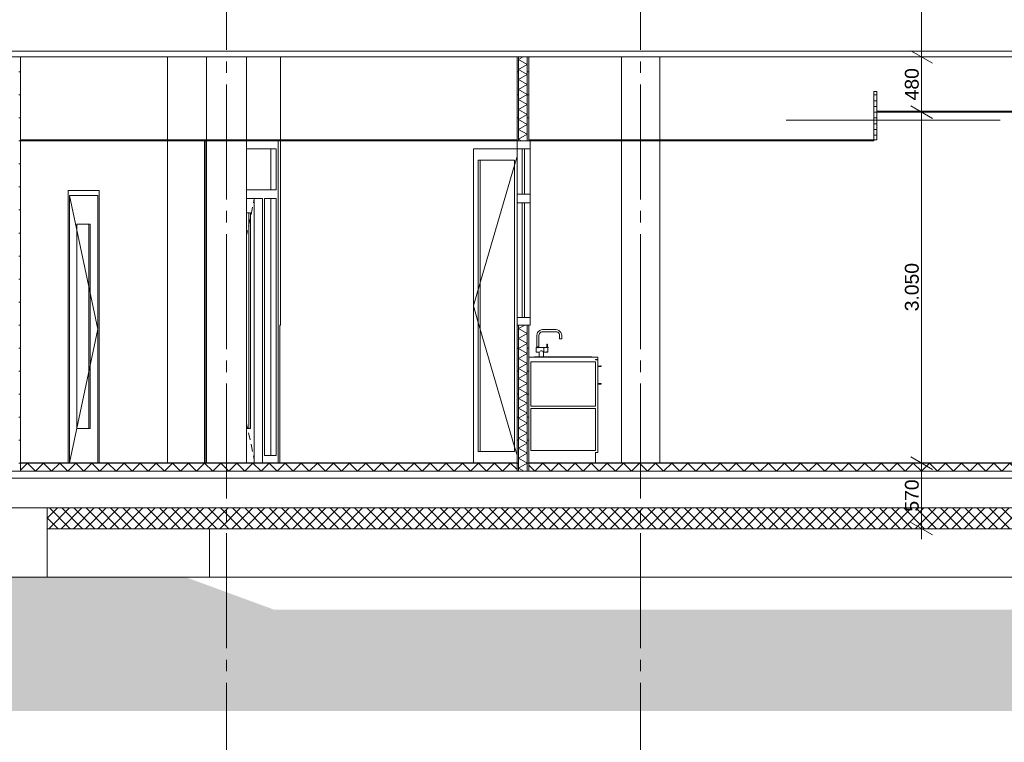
# Model space of a CAD drawing. Header units: millimetres. Extents: x 10 to 831, y -9 to 584.
# Tile 19 of 40: x 470 to 555, y 126 to 189. Entities that reach past the tile are written whole.
import ezdxf
from ezdxf.xclip import XClip

# ---------------------------------------------------------------- set-up
doc = ezdxf.new("R2010")
doc.units = ezdxf.units.MM
doc.header["$MEASUREMENT"] = 0
doc.header["$XCLIPFRAME"] = 0
doc.linetypes.add('B0204', pattern=[13, 10, -1, 1, -1])
for name, color, linetype in [('16 Fundering', 7, 'Continuous'), ('16 Fundering Laagscheidingslijnen', 7, 'Continuous'), ('21 Buitenwanden', 7, 'Continuous'), ('21 Buitenwanden 2D arcering', 7, 'Continuous'), ('22 NC Binnenwanden', 7, 'Continuous'), ('22 NC Binnenwanden Doorsnede-arcering', 7, 'Continuous'), ('22 NC Binnenwanden Laagscheidingslijnen', 7, 'Continuous'), ('23 Vloeren', 7, 'Continuous'), ('23 Vloeren Doorsnede-arcering', 7, 'Continuous'), ('23 Vloeren Laagscheidingslijnen', 7, 'Continuous'), ('28 Draagconstructies', 7, 'Continuous'), ('43 Vloerafwerking', 7, 'Continuous'), ('43 Vloerafwerking Laagscheidingslijnen', 7, 'Continuous'), ('45 Plafondafwerking', 7, 'Continuous'), ('45 Plafondafwerking Doorsnede-arcering', 7, 'Continuous'), ('45 Plafondafwerking Laagscheidingslijnen', 7, 'Continuous'), ('73 Keuken', 7, 'Continuous'), ('74 Sanitair', 7, 'Continuous'), ('74 Sanitair Laagscheidingslijnen', 7, 'Continuous'), ('A Stramien', 7, 'Continuous'), ('Maatvoering 1_ 50_100', 7, 'Continuous')]:
    doc.layers.add(name, color=color, linetype=linetype)
doc.styles.add('GENERATED_STYLE_1', font='txt')
pattern_1 = [(1e-14, (595.6161, 150.2724), (0, 2), [])]

# ---------------------------------------------------------------- blocks, each defined once
blk = doc.blocks.new('*X46')
at = {"layer": '23 Vloeren Doorsnede-arcering', "color": 7, "linetype": 'Continuous', "lineweight": 0}
for p, q in [((469.705, 149.661), (470.316, 150.272)), ((470.316, 150.272), (471.016, 149.572)), ((471.016, 149.572), (471.716, 150.272)), ((471.716, 150.272), (472.416, 149.572)), ((472.416, 149.572), (473.116, 150.272)), ((473.116, 150.272), (473.816, 149.572)), ((473.816, 149.572), (474.516, 150.272)), ((474.516, 150.272), (475.216, 149.572)), ((475.216, 149.572), (475.916, 150.272)), ((475.916, 150.272), (476.616, 149.572)), ((476.616, 149.572), (477.316, 150.272)), ((477.316, 150.272), (478.016, 149.572)), ((478.016, 149.572), (478.716, 150.272)), ((478.716, 150.272), (479.416, 149.572)), ((479.416, 149.572), (480.116, 150.272)), ((480.116, 150.272), (480.816, 149.572)), ((480.816, 149.572), (481.516, 150.272)), ((481.516, 150.272), (482.216, 149.572)), ((482.216, 149.572), (482.916, 150.272)), ((482.916, 150.272), (483.616, 149.572)), ((483.616, 149.572), (484.316, 150.272)), ((484.316, 150.272), (485.016, 149.572)), ((485.016, 149.572), (485.716, 150.272)), ((485.716, 150.272), (486.416, 149.572)), ((486.416, 149.572), (487.116, 150.272)), ((487.116, 150.272), (487.816, 149.572)), ((487.816, 149.572), (488.516, 150.272)), ((488.516, 150.272), (489.216, 149.572)), ((489.216, 149.572), (489.916, 150.272)), ((489.916, 150.272), (490.616, 149.572)), ((490.616, 149.572), (491.316, 150.272)), ((491.316, 150.272), (492.016, 149.572)), ((492.016, 149.572), (492.716, 150.272)), ((492.716, 150.272), (493.416, 149.572)), ((493.416, 149.572), (494.116, 150.272)), ((494.116, 150.272), (494.816, 149.572)), ((494.816, 149.572), (495.516, 150.272)), ((495.516, 150.272), (496.216, 149.572)), ((496.216, 149.572), (496.916, 150.272)), ((496.916, 150.272), (497.616, 149.572)), ((497.616, 149.572), (498.316, 150.272)), ((498.316, 150.272), (499.016, 149.572)), ((499.016, 149.572), (499.716, 150.272)), ((499.716, 150.272), (500.416, 149.572)), ((500.416, 149.572), (501.116, 150.272)), ((501.116, 150.272), (501.816, 149.572)), ((501.816, 149.572), (502.516, 150.272)), ((502.516, 150.272), (503.216, 149.572)), ((503.216, 149.572), (503.916, 150.272)), ((503.916, 150.272), (504.616, 149.572)), ((504.616, 149.572), (505.316, 150.272)), ((505.316, 150.272), (506.016, 149.572)), ((506.016, 149.572), (506.716, 150.272)), ((506.716, 150.272), (507.416, 149.572)), ((507.416, 149.572), (508.116, 150.272)), ((508.116, 150.272), (508.816, 149.572)), ((508.816, 149.572), (509.516, 150.272)), ((509.516, 150.272), (510.216, 149.572)), ((510.216, 149.572), (510.916, 150.272)), ((510.916, 150.272), (511.616, 149.572)), ((511.616, 149.572), (512.316, 150.272)), ((512.316, 150.272), (512.883, 149.706))]:
    blk.add_line(p, q, dxfattribs=at)
blk = doc.blocks.new('*X47')
at = {"layer": '23 Vloeren Doorsnede-arcering', "color": 7, "linetype": 'Continuous', "lineweight": 0}
for p, q in [((513.883, 150.106), (514.416, 149.572)), ((514.416, 149.572), (515.116, 150.272)), ((515.116, 150.272), (515.816, 149.572)), ((515.816, 149.572), (516.516, 150.272)), ((516.516, 150.272), (517.216, 149.572)), ((517.216, 149.572), (517.916, 150.272)), ((517.916, 150.272), (518.616, 149.572)), ((518.616, 149.572), (519.316, 150.272)), ((519.316, 150.272), (520.016, 149.572)), ((520.016, 149.572), (520.716, 150.272)), ((520.716, 150.272), (521.416, 149.572)), ((521.416, 149.572), (522.116, 150.272)), ((522.116, 150.272), (522.816, 149.572)), ((522.816, 149.572), (523.516, 150.272)), ((523.516, 150.272), (524.216, 149.572)), ((524.216, 149.572), (524.916, 150.272)), ((524.916, 150.272), (525.616, 149.572)), ((525.616, 149.572), (526.316, 150.272)), ((526.316, 150.272), (527.016, 149.572)), ((527.016, 149.572), (527.716, 150.272)), ((527.716, 150.272), (528.416, 149.572)), ((528.416, 149.572), (529.116, 150.272)), ((529.116, 150.272), (529.816, 149.572)), ((529.816, 149.572), (530.516, 150.272)), ((530.516, 150.272), (531.216, 149.572)), ((531.216, 149.572), (531.916, 150.272)), ((531.916, 150.272), (532.616, 149.572)), ((532.616, 149.572), (533.316, 150.272)), ((533.316, 150.272), (534.016, 149.572)), ((534.016, 149.572), (534.716, 150.272)), ((534.716, 150.272), (535.416, 149.572)), ((535.416, 149.572), (536.116, 150.272)), ((536.116, 150.272), (536.816, 149.572)), ((536.816, 149.572), (537.516, 150.272)), ((537.516, 150.272), (538.216, 149.572)), ((538.216, 149.572), (538.916, 150.272)), ((538.916, 150.272), (539.616, 149.572)), ((539.616, 149.572), (540.316, 150.272)), ((540.316, 150.272), (541.016, 149.572)), ((541.016, 149.572), (541.716, 150.272)), ((541.716, 150.272), (542.416, 149.572)), ((542.416, 149.572), (543.116, 150.272)), ((543.116, 150.272), (543.816, 149.572)), ((543.816, 149.572), (544.516, 150.272)), ((544.516, 150.272), (545.216, 149.572)), ((545.216, 149.572), (545.916, 150.272)), ((545.916, 150.272), (546.616, 149.572)), ((546.616, 149.572), (547.316, 150.272)), ((547.316, 150.272), (548.016, 149.572)), ((548.016, 149.572), (548.716, 150.272)), ((548.716, 150.272), (549.416, 149.572)), ((549.416, 149.572), (550.116, 150.272)), ((550.116, 150.272), (550.816, 149.572)), ((550.816, 149.572), (551.516, 150.272)), ((551.516, 150.272), (552.216, 149.572)), ((552.216, 149.572), (552.916, 150.272)), ((552.916, 150.272), (553.616, 149.572)), ((553.616, 149.572), (554.316, 150.272)), ((554.316, 150.272), (555.016, 149.572)), ((555.016, 149.572), (555.716, 150.272)), ((555.716, 150.272), (556.416, 149.572)), ((556.416, 149.572), (557.116, 150.272)), ((557.116, 150.272), (557.816, 149.572)), ((557.816, 149.572), (558.516, 150.272)), ((558.516, 150.272), (559.216, 149.572)), ((559.216, 149.572), (559.916, 150.272)), ((559.916, 150.272), (560.616, 149.572)), ((560.616, 149.572), (561.316, 150.272)), ((561.316, 150.272), (562.016, 149.572)), ((562.016, 149.572), (562.716, 150.272)), ((562.716, 150.272), (563.416, 149.572)), ((563.416, 149.572), (564.116, 150.272)), ((564.116, 150.272), (564.816, 149.572)), ((564.816, 149.572), (565.516, 150.272)), ((565.516, 150.272), (566.216, 149.572)), ((566.216, 149.572), (566.916, 150.272)), ((566.916, 150.272), (567.616, 149.572)), ((567.616, 149.572), (568.316, 150.272)), ((568.316, 150.272), (569.016, 149.572)), ((569.016, 149.572), (569.716, 150.272)), ((569.716, 150.272), (570.416, 149.572)), ((570.416, 149.572), (571.116, 150.272)), ((571.116, 150.272), (571.816, 149.572)), ((571.816, 149.572), (572.516, 150.272)), ((572.516, 150.272), (573.216, 149.572)), ((573.216, 149.572), (573.916, 150.272)), ((573.916, 150.272), (574.616, 149.572)), ((574.616, 149.572), (575.316, 150.272)), ((575.316, 150.272), (576.016, 149.572)), ((576.016, 149.572), (576.716, 150.272)), ((576.716, 150.272), (577.416, 149.572)), ((577.416, 149.572), (578.116, 150.272)), ((578.116, 150.272), (578.816, 149.572)), ((578.816, 149.572), (579.516, 150.272)), ((579.516, 150.272), (580.216, 149.572)), ((580.216, 149.572), (580.916, 150.272)), ((580.916, 150.272), (581.616, 149.572)), ((581.616, 149.572), (582.316, 150.272)), ((582.316, 150.272), (583.016, 149.572)), ((583.016, 149.572), (583.716, 150.272)), ((583.716, 150.272), (584.416, 149.572)), ((584.416, 149.572), (585.116, 150.272)), ((585.116, 150.272), (585.816, 149.572)), ((585.816, 149.572), (586.516, 150.272)), ((586.516, 150.272), (587.216, 149.572)), ((587.216, 149.572), (587.916, 150.272)), ((587.916, 150.272), (588.616, 149.572)), ((588.616, 149.572), (589.316, 150.272)), ((589.316, 150.272), (589.616, 149.972))]:
    blk.add_line(p, q, dxfattribs=at)
blk = doc.blocks.new('*X73')
at = {"layer": '22 NC Binnenwanden Doorsnede-arcering', "color": 7, "linetype": 'Continuous', "lineweight": 0}
for p, q in [((513.542, 162.272), (513.008, 161.964)), ((513.758, 161.531), (513.008, 161.964)), ((513.758, 161.531), (513.008, 161.098)), ((513.758, 160.665), (513.008, 161.098)), ((513.758, 160.665), (513.008, 160.232)), ((513.758, 159.799), (513.008, 160.232)), ((513.758, 159.799), (513.008, 159.366)), ((513.758, 158.933), (513.008, 159.366)), ((513.758, 158.933), (513.008, 158.5)), ((513.758, 158.067), (513.008, 158.5)), ((513.758, 158.067), (513.008, 157.634)), ((513.758, 157.201), (513.008, 157.634)), ((513.758, 157.201), (513.008, 156.768)), ((513.758, 156.335), (513.008, 156.768)), ((513.758, 156.335), (513.008, 155.902)), ((513.758, 155.469), (513.008, 155.902)), ((513.758, 155.469), (513.008, 155.036)), ((513.758, 154.603), (513.008, 155.036)), ((513.758, 154.603), (513.008, 154.169)), ((513.758, 153.736), (513.008, 154.169)), ((513.758, 153.736), (513.008, 153.303)), ((513.758, 152.87), (513.008, 153.303)), ((513.758, 152.87), (513.008, 152.437)), ((513.758, 152.004), (513.008, 152.437)), ((513.758, 152.004), (513.008, 151.571)), ((513.758, 151.138), (513.008, 151.571)), ((513.758, 151.138), (513.008, 150.705)), ((513.758, 150.272), (513.008, 150.705)), ((513.758, 150.272), (513.008, 149.839)), ((513.47, 149.572), (513.008, 149.839))]:
    blk.add_line(p, q, dxfattribs=at)
blk = doc.blocks.new('*X74')
at = {"layer": '22 NC Binnenwanden Doorsnede-arcering', "color": 7, "linetype": 'Continuous', "lineweight": 0}
for p, q in [((513.399, 185.572), (513.008, 185.346)), ((513.758, 184.913), (513.008, 185.346)), ((513.758, 184.913), (513.008, 184.48)), ((513.758, 184.047), (513.008, 184.48)), ((513.758, 184.047), (513.008, 183.614)), ((513.758, 183.181), (513.008, 183.614)), ((513.758, 183.181), (513.008, 182.748)), ((513.758, 182.315), (513.008, 182.748)), ((513.758, 182.315), (513.008, 181.882)), ((513.758, 181.449), (513.008, 181.882)), ((513.758, 181.449), (513.008, 181.016)), ((513.758, 180.583), (513.008, 181.016)), ((513.758, 180.583), (513.008, 180.15)), ((513.758, 179.717), (513.008, 180.15)), ((513.758, 179.717), (513.008, 179.284)), ((513.758, 178.851), (513.008, 179.284)), ((513.758, 178.851), (513.008, 178.418)), ((513.26, 178.272), (513.008, 178.418))]:
    blk.add_line(p, q, dxfattribs=at)
blk = doc.blocks.new('Drawing_3_1', base_point=(595.616, 150.272))
at = {"layer": '21 Buitenwanden 2D arcering', "linetype": 'Continuous', "lineweight": 0, "true_color": 0x000000}
blk.add_hatch(color=18, dxfattribs=at).paths.add_polyline_path([(70.171, 128.737), (625.294, 128.737), (625.294, 149.572), (592.516, 149.572), (592.516, 140.34), (576.426, 140.345), (568.212, 137.517), (491.739, 137.539), (484.029, 140.372), (386.636, 140.34), (380.568, 137.572), (108.627, 137.572), (101.66, 140.34), (88.756, 140.34), (88.756, 149.272), (70.171, 149.272)])
at = {"layer": '22 NC Binnenwanden Doorsnede-arcering', "linetype": 'Continuous', "lineweight": 0, "true_color": 0x000000}
h = blk.add_hatch(dxfattribs=at)
h.set_pattern_fill('930_Lijnen_vert_200_0001', color=18, style=0, pattern_type=2)
h.set_pattern_definition(pattern_1)
h.paths.add_polyline_path([(469.705, 149.572), (469.705, 185.572), (469.576, 185.572), (469.576, 149.572)])
h = blk.add_hatch(dxfattribs=at)
h.set_pattern_fill('930_Lijnen_vert_200_0001', color=18, style=0, pattern_type=2)
h.set_pattern_definition(pattern_1)
h.paths.add_polyline_path([(512.883, 178.272), (513.008, 178.272), (513.008, 185.572), (512.883, 185.572)])
h = blk.add_hatch(dxfattribs=at)
h.set_pattern_fill('930_Lijnen_vert_200_0001', color=18, style=0, pattern_type=2)
h.set_pattern_definition(pattern_1)
h.paths.add_polyline_path([(513.758, 178.272), (513.883, 178.272), (513.883, 185.572), (513.758, 185.572)])
h = blk.add_hatch(dxfattribs=at)
h.set_pattern_fill('930_Lijnen_vert_200_0001', color=18, style=0, pattern_type=2)
h.set_pattern_definition(pattern_1)
h.paths.add_polyline_path([(512.883, 162.272), (512.883, 149.572), (513.008, 149.572), (513.008, 162.272)])
h = blk.add_hatch(dxfattribs=at)
h.set_pattern_fill('930_Lijnen_vert_200_0001', color=18, style=0, pattern_type=2)
h.set_pattern_definition(pattern_1)
h.paths.add_polyline_path([(513.758, 149.572), (513.883, 149.572), (513.883, 162.272), (513.758, 162.272)])
at = {"layer": '23 Vloeren Doorsnede-arcering', "linetype": 'Continuous', "lineweight": 0, "true_color": 0x000000}
h = blk.add_hatch(dxfattribs=at)
h.set_pattern_fill('415_Isolatie_ruit_0001', color=18, style=0, pattern_type=2)
h.set_pattern_definition([(45, (595.61614, 150.2724), (-0.53033, 0.53033), []), (135, (595.61614, 150.2724), (0.53033, 0.53033), [])])
h.paths.add_polyline_path([(472.034, 144.572), (585.516, 144.572), (585.516, 146.372), (472.034, 146.372)])
at = {"layer": '45 Plafondafwerking Doorsnede-arcering', "linetype": 'Continuous', "lineweight": 0, "true_color": 0x000000}
h = blk.add_hatch(dxfattribs=at)
h.set_pattern_fill('325_Houtachtig_plaatmate_E0', color=18, style=0, pattern_type=2)
h.set_pattern_definition([(0, (595.61614, 150.27237), (0, 0.5), [])])
h.paths.add_polyline_path([(543.883, 182.572), (543.883, 178.372), (544.133, 178.372), (544.133, 182.572)])
at = {"layer": '16 Fundering', "color": 2, "linetype": 'Continuous', "lineweight": 0}
for p, q in [((472.034, 144.572), (472.034, 140.372)), ((472.034, 140.372), (466.34, 140.372))]:
    blk.add_line(p, q, dxfattribs=at)
at = {"layer": '16 Fundering', "color": 1, "linetype": 'Continuous', "lineweight": 0}
for q in [(486.139, 144.572), (472.034, 140.372), (585.516, 140.372)]:
    blk.add_line((486.139, 140.372), q, dxfattribs=at)
at = {"layer": '16 Fundering Laagscheidingslijnen', "color": 2, "linetype": 'Continuous', "lineweight": 0}
blk.add_line((472.034, 146.372), (472.034, 144.572), dxfattribs=at)
at = {"layer": '21 Buitenwanden', "color": 1, "linetype": 'Continuous', "lineweight": 0}
blk.add_line((536.263, 180.072), (554.862, 180.072), dxfattribs=at)
at = {"layer": '22 NC Binnenwanden', "color": 1, "linetype": 'Continuous', "lineweight": 0}
for p, q in [((469.705, 185.572), (469.705, 178.372)), ((512.883, 185.572), (512.883, 178.372)), ((513.883, 185.572), (513.883, 178.372)), ((469.705, 178.272), (469.705, 150.292)), ((485.826, 177.602), (485.826, 178.272)), ((492.1, 178.272), (492.1, 177.602)), ((512.883, 178.272), (512.883, 177.602)), ((514.023, 178.272), (514.023, 177.602)), ((485.826, 150.292), (485.826, 177.602)), ((491.927, 177.602), (489.366, 177.602)), ((491.463, 177.602), (491.463, 174.022)), ((491.927, 174.022), (491.927, 177.602)), ((492.1, 177.602), (492.1, 150.292)), ((509.086, 177.602), (509.087, 177.599)), ((509.087, 176.602), (509.087, 177.602)), ((509.087, 177.602), (512.883, 177.602)), ((512.883, 177.602), (512.883, 173.647)), ((514.023, 177.602), (512.883, 177.602)), ((513.323, 177.602), (513.323, 173.647)), ((513.523, 173.647), (513.523, 177.602)), ((514.023, 177.602), (514.023, 173.647)), ((509.087, 151.272), (509.087, 176.602)), ((509.505, 176.602), (509.505, 151.272)), ((512.664, 176.602), (509.505, 176.602)), ((509.678, 151.272), (509.678, 176.602)), ((512.883, 176.922), (512.664, 176.175)), ((512.664, 151.272), (512.664, 176.602)), ((512.664, 176.175), (509.505, 165.371)), ((473.859, 173.962), (476.535, 173.962)), ((473.859, 173.292), (473.859, 173.962)), ((476.535, 173.962), (476.535, 173.292)), ((489.366, 174.022), (491.927, 174.022)), ((473.859, 150.292), (473.859, 173.292)), ((473.968, 173.542), (473.968, 173.292)), ((476.426, 173.542), (473.968, 173.542)), ((473.968, 173.292), (473.968, 150.292)), ((473.969, 173.542), (476.427, 161.917)), ((476.426, 171.042), (476.426, 173.542)), ((476.535, 173.292), (476.535, 150.292)), ((490.738, 173.272), (489.366, 173.272)), ((490.024, 173.213), (489.959, 172.9)), ((490.023, 173.272), (490.023, 150.292)), ((490.738, 150.292), (490.738, 173.272)), ((490.912, 173.272), (490.912, 150.942)), ((491.927, 173.272), (490.912, 173.272)), ((491.463, 173.272), (491.463, 150.942)), ((491.927, 150.942), (491.927, 173.272)), ((512.883, 173.647), (512.883, 172.897)), ((514.023, 173.647), (512.883, 173.647)), ((512.883, 172.897), (512.883, 162.942)), ((514.023, 172.897), (512.883, 172.897)), ((513.323, 172.897), (513.323, 162.942)), ((513.523, 162.942), (513.523, 172.897)), ((514.023, 173.647), (514.023, 172.897)), ((514.023, 172.897), (514.023, 162.942)), ((489.878, 172.512), (489.747, 171.89)), ((489.7, 172.022), (489.366, 172.022)), ((489.666, 171.501), (489.536, 170.879)), ((489.565, 172.022), (489.565, 153.272)), ((489.7, 153.272), (489.7, 172.022)), ((474.615, 153.292), (474.615, 171.042)), ((474.615, 171.042), (475.779, 171.042)), ((475.644, 153.292), (475.644, 171.042)), ((475.779, 171.042), (475.779, 153.292)), ((476.426, 153.292), (476.426, 171.042)), ((489.454, 170.49), (489.366, 170.069)), ((509.505, 165.371), (509.087, 163.94)), ((509.087, 163.94), (509.086, 163.937)), ((509.087, 163.934), (509.086, 163.937)), ((509.505, 162.504), (509.087, 163.934)), ((512.883, 162.942), (512.883, 162.272)), ((514.023, 162.942), (512.883, 162.942)), ((514.023, 162.942), (514.023, 162.272)), ((473.969, 150.292), (476.427, 161.917)), ((512.664, 151.7), (509.505, 162.504)), ((512.883, 162.272), (512.883, 150.292)), ((513.883, 162.272), (513.883, 159.472)), ((475.779, 153.292), (474.615, 153.292)), ((476.426, 150.292), (476.426, 153.292)), ((489.454, 153.304), (489.366, 153.725)), ((489.366, 153.272), (489.7, 153.272)), ((489.666, 152.294), (489.536, 152.916)), ((489.878, 151.283), (489.747, 151.905)), ((512.883, 150.953), (512.664, 151.7)), ((490.024, 150.581), (489.959, 150.894)), ((490.912, 150.942), (491.927, 150.942)), ((509.087, 150.292), (509.087, 151.272)), ((509.505, 151.272), (512.664, 151.272))]:
    blk.add_line(p, q, dxfattribs=at)
at = {"layer": '22 NC Binnenwanden', "color": 2, "linetype": 'Continuous', "lineweight": 0}
for p, q in [((482.5, 178.372), (482.5, 185.572)), ((492.317, 178.372), (492.317, 185.572)), ((521.948, 185.572), (521.948, 178.372)), ((525.284, 185.572), (525.284, 178.372)), ((482.5, 150.292), (482.5, 178.272)), ((485.691, 150.292), (485.691, 178.272)), ((492.317, 162.272), (492.317, 178.272)), ((521.948, 178.272), (521.948, 150.292)), ((525.284, 178.272), (525.284, 150.292)), ((492.264, 150.292), (492.264, 162.272)), ((492.264, 162.272), (492.317, 162.272))]:
    blk.add_line(p, q, dxfattribs=at)
at = {"layer": '22 NC Binnenwanden', "color": 1, "linetype": 'Continuous', "lineweight": 0, "flags": 128}
for points in [[(513.883, 178.272), (513.758, 178.272), (513.008, 178.272), (512.883, 178.272)], [(514.023, 162.272), (513.883, 162.272), (513.758, 162.272), (513.008, 162.272), (512.883, 162.272)]]:
    blk.add_lwpolyline(points, dxfattribs=at)
at = {"layer": '22 NC Binnenwanden Laagscheidingslijnen', "color": 9, "linetype": 'Continuous', "lineweight": 0}
for p, q in [((513.008, 185.572), (513.008, 178.272)), ((513.758, 185.572), (513.758, 178.272)), ((513.008, 162.272), (513.008, 149.572)), ((513.758, 162.272), (513.758, 149.572))]:
    blk.add_line(p, q, dxfattribs=at)
at = {"layer": '23 Vloeren', "color": 2, "linetype": 'Continuous', "lineweight": 0}
for p, q in [((512.883, 185.572), (469.705, 185.572)), ((586.616, 185.572), (513.883, 185.572)), ((512.776, 150.272), (512.576, 150.272)), ((585.516, 144.572), (472.034, 144.572))]:
    blk.add_line(p, q, dxfattribs=at)
at = {"layer": '23 Vloeren Laagscheidingslijnen', "color": 2, "linetype": 'Continuous', "lineweight": 0}
for p, q in [((595.616, 186.072), (452.623, 186.072)), ((469.705, 150.272), (469.705, 149.572)), ((512.576, 150.272), (469.705, 150.272)), ((512.883, 150.272), (512.776, 150.272)), ((512.883, 150.272), (512.883, 149.572)), ((513.883, 150.272), (513.883, 149.572)), ((589.616, 148.972), (91.616, 148.972))]:
    blk.add_line(p, q, dxfattribs=at)
at = {"layer": '23 Vloeren Laagscheidingslijnen', "color": 2, "linetype": 'Continuous', "lineweight": 0, "flags": 128}
for points in [[(469.705, 185.572), (469.576, 185.572), (468.799, 185.572), (468.67, 185.572)], [(513.883, 185.572), (513.758, 185.572), (513.008, 185.572), (512.883, 185.572)], [(586.616, 150.272), (519.683, 150.272), (513.883, 150.272)], [(589.616, 149.572), (513.883, 149.572), (513.758, 149.572), (513.008, 149.572), (512.883, 149.572), (469.705, 149.572), (469.576, 149.572), (468.799, 149.572), (468.67, 149.572), (257.599, 149.572), (257.474, 149.572), (256.724, 149.572), (256.599, 149.572), (239.599, 149.572), (239.474, 149.572), (238.724, 149.572), (238.599, 149.572), (210.224, 149.572), (210.099, 149.572), (209.349, 149.572), (209.224, 149.572), (91.616, 149.572)], [(589.616, 146.372), (585.516, 146.372), (472.034, 146.372), (466.34, 146.372), (456.314, 146.372), (450.62, 146.372), (437.826, 146.372), (432.132, 146.372), (403.622, 146.372), (397.928, 146.372), (94.756, 146.372), (91.616, 146.372)]]:
    blk.add_lwpolyline(points, dxfattribs=at)
at = {"layer": '28 Draagconstructies', "color": 1, "linetype": 'Continuous', "lineweight": 0}
for p, q in [((485.866, 178.372), (485.866, 185.572)), ((489.366, 178.372), (489.366, 185.572)), ((485.866, 150.292), (485.866, 178.272)), ((489.366, 150.292), (489.366, 178.272))]:
    blk.add_line(p, q, dxfattribs=at)
at = {"layer": '43 Vloerafwerking', "color": 2, "linetype": 'Continuous', "lineweight": 0}
for p, q in [((512.576, 150.292), (469.705, 150.292)), ((512.576, 150.292), (512.576, 150.272)), ((512.776, 150.292), (512.776, 150.272)), ((512.883, 150.292), (512.776, 150.292)), ((586.616, 150.292), (513.883, 150.292))]:
    blk.add_line(p, q, dxfattribs=at)
at = {"layer": '43 Vloerafwerking', "color": 9, "linetype": 'Continuous', "lineweight": 0}
for p, q in [((512.576, 150.292), (512.685, 150.292)), ((512.685, 150.292), (512.685, 150.272)), ((512.685, 150.292), (512.776, 150.292))]:
    blk.add_line(p, q, dxfattribs=at)
at = {"layer": '43 Vloerafwerking Laagscheidingslijnen', "color": 2, "linetype": 'Continuous', "lineweight": 0}
for p, q in [((469.705, 150.292), (469.705, 150.272)), ((512.883, 150.292), (512.883, 150.272))]:
    blk.add_line(p, q, dxfattribs=at)
at = {"layer": '45 Plafondafwerking', "color": 1, "linetype": 'Continuous', "lineweight": 0}
for p, q in [((543.883, 182.572), (543.883, 178.372)), ((544.133, 182.572), (543.883, 182.572)), ((544.133, 182.572), (544.133, 180.872)), ((544.133, 180.772), (544.133, 178.372)), ((544.133, 178.372), (543.883, 178.372))]:
    blk.add_line(p, q, dxfattribs=at)
at = {"layer": '45 Plafondafwerking', "color": 2, "linetype": 'Continuous', "lineweight": 0}
for p, q in [((586.616, 180.872), (544.133, 180.872)), ((586.616, 180.772), (544.133, 180.772)), ((512.883, 178.372), (469.705, 178.372)), ((512.883, 178.272), (469.705, 178.272)), ((543.883, 178.372), (513.883, 178.372)), ((543.883, 178.372), (543.883, 178.272))]:
    blk.add_line(p, q, dxfattribs=at)
at = {"layer": '45 Plafondafwerking', "color": 2, "linetype": 'Continuous', "lineweight": 0, "flags": 128}
blk.add_lwpolyline([(543.883, 178.272), (514.023, 178.272), (513.883, 178.272)], dxfattribs=at)
at = {"layer": '45 Plafondafwerking Laagscheidingslijnen', "color": 2, "linetype": 'Continuous', "lineweight": 0}
for p, q in [((544.133, 180.872), (544.133, 180.772)), ((469.705, 178.372), (469.705, 178.272)), ((512.883, 178.372), (512.883, 178.272)), ((513.883, 178.372), (513.883, 178.272))]:
    blk.add_line(p, q, dxfattribs=at)
at = {"layer": '73 Keuken', "color": 1, "linetype": 'Continuous', "lineweight": 0}
for p, q in [((514.741, 161.724), (514.847, 161.805)), ((514.847, 161.805), (514.97, 161.856)), ((514.97, 161.856), (515.097, 161.872)), ((515.097, 161.872), (516.249, 161.872)), ((516.249, 161.872), (516.375, 161.856)), ((516.375, 161.856), (516.498, 161.805)), ((516.498, 161.805), (516.604, 161.724)), ((514.593, 161.368), (514.609, 161.495)), ((514.593, 160.382), (514.593, 161.368)), ((514.609, 161.495), (514.66, 161.618)), ((514.66, 161.618), (514.741, 161.724)), ((514.773, 161.356), (514.785, 161.448)), ((514.773, 160.382), (514.773, 161.356)), ((514.785, 161.448), (514.818, 161.527)), ((514.818, 161.527), (514.87, 161.595)), ((514.87, 161.595), (514.938, 161.648)), ((514.938, 161.648), (515.017, 161.68)), ((515.017, 161.68), (515.109, 161.692)), ((515.109, 161.692), (516.237, 161.692)), ((516.237, 161.692), (516.328, 161.68)), ((516.328, 161.68), (516.407, 161.648)), ((516.407, 161.648), (516.475, 161.595)), ((516.475, 161.595), (516.528, 161.527)), ((516.528, 161.527), (516.561, 161.448)), ((516.561, 161.448), (516.573, 161.356)), ((516.573, 161.356), (516.573, 161.062)), ((516.573, 161.062), (516.579, 161.062)), ((516.579, 161.062), (516.598, 161.062)), ((516.598, 161.062), (516.627, 161.062)), ((516.604, 161.724), (516.685, 161.618)), ((516.627, 161.062), (516.661, 161.062)), ((516.661, 161.062), (516.696, 161.062)), ((516.685, 161.618), (516.736, 161.495)), ((516.696, 161.062), (516.725, 161.062)), ((516.725, 161.062), (516.745, 161.062)), ((516.736, 161.495), (516.753, 161.368)), ((516.745, 161.062), (516.753, 161.062)), ((516.753, 161.368), (516.753, 161.062)), ((514.543, 160.316), (514.543, 160.322)), ((514.543, 160.322), (514.603, 160.322)), ((514.543, 160.296), (514.543, 160.316)), ((514.543, 160.264), (514.543, 160.296)), ((514.543, 160.222), (514.543, 160.264)), ((514.543, 160.174), (514.543, 160.222)), ((514.543, 160.122), (514.543, 160.174)), ((514.543, 160.071), (514.543, 160.122)), ((514.543, 160.022), (514.543, 160.071)), ((514.6, 160.382), (514.593, 160.382)), ((514.619, 160.382), (514.6, 160.382)), ((514.609, 160.32), (514.603, 160.382)), ((514.609, 160.32), (514.603, 160.322)), ((514.626, 160.314), (514.609, 160.32)), ((514.648, 160.382), (514.619, 160.382)), ((514.652, 160.308), (514.626, 160.314)), ((514.683, 160.382), (514.648, 160.382)), ((514.683, 160.306), (514.652, 160.308)), ((514.717, 160.382), (514.683, 160.382)), ((514.713, 160.308), (514.683, 160.306)), ((514.743, 160.316), (514.713, 160.308)), ((514.746, 160.382), (514.717, 160.382)), ((514.757, 160.32), (514.743, 160.316)), ((514.766, 160.382), (514.746, 160.382)), ((514.763, 160.322), (514.757, 160.32)), ((514.763, 160.322), (514.763, 160.382)), ((514.763, 160.382), (514.766, 160.382)), ((514.763, 160.322), (515.193, 160.322)), ((514.935, 160.033), (514.983, 160.046)), ((514.983, 160.046), (515.031, 160.033)), ((515.193, 160.316), (515.193, 160.322)), ((515.193, 160.296), (515.193, 160.316)), ((515.193, 160.264), (515.193, 160.296)), ((515.193, 160.222), (515.193, 160.264)), ((515.193, 160.174), (515.193, 160.222)), ((515.193, 160.122), (515.193, 160.174)), ((515.193, 160.071), (515.193, 160.122)), ((515.193, 160.022), (515.193, 160.071)), ((515.203, 160.307), (515.203, 160.322)), ((515.203, 160.322), (515.463, 160.322)), ((515.203, 160.264), (515.203, 160.307)), ((515.203, 160.199), (515.203, 160.264)), ((515.203, 160.122), (515.203, 160.199)), ((515.203, 160.046), (515.203, 160.122)), ((515.203, 159.981), (515.203, 160.046)), ((515.553, 160.322), (515.433, 160.313)), ((515.433, 160.313), (515.433, 160.31)), ((515.433, 160.31), (515.553, 160.31)), ((515.465, 160.622), (515.463, 160.622)), ((515.463, 160.322), (515.463, 160.622)), ((515.465, 160.322), (515.463, 160.322)), ((515.473, 160.622), (515.465, 160.622)), ((515.473, 160.321), (515.465, 160.322)), ((515.484, 160.622), (515.473, 160.622)), ((515.484, 160.32), (515.473, 160.321)), ((515.498, 160.622), (515.484, 160.622)), ((515.498, 160.319), (515.484, 160.32)), ((515.511, 160.622), (515.498, 160.622)), ((515.511, 160.32), (515.498, 160.319)), ((515.522, 160.622), (515.511, 160.622)), ((515.522, 160.321), (515.511, 160.32)), ((515.53, 160.622), (515.522, 160.622)), ((515.53, 160.322), (515.522, 160.321)), ((515.533, 160.622), (515.53, 160.622)), ((515.533, 160.322), (515.53, 160.322)), ((515.533, 160.322), (515.533, 160.622)), ((515.533, 160.322), (515.553, 160.322)), ((515.553, 160.313), (515.553, 160.31)), ((515.553, 160.264), (515.553, 160.307)), ((515.553, 160.199), (515.553, 160.264)), ((515.553, 160.122), (515.553, 160.199)), ((515.553, 160.046), (515.553, 160.122)), ((515.553, 159.981), (515.553, 160.046)), ((514.398, 159.522), (514.383, 159.522)), ((514.441, 159.522), (514.398, 159.522)), ((514.506, 159.522), (514.441, 159.522)), ((514.583, 159.522), (514.506, 159.522)), ((514.543, 159.981), (514.543, 160.022)), ((514.543, 159.949), (514.543, 159.981)), ((514.543, 159.929), (514.543, 159.949)), ((514.543, 159.922), (514.543, 159.929)), ((514.543, 159.922), (514.798, 159.922)), ((519.183, 159.522), (514.583, 159.522)), ((514.798, 159.922), (514.804, 159.928)), ((514.798, 159.922), (514.798, 159.522)), ((514.804, 159.928), (514.822, 159.945)), ((514.844, 159.964), (514.852, 159.971)), ((514.852, 159.971), (514.859, 159.977)), ((514.874, 159.99), (514.89, 160.003)), ((514.89, 160.003), (514.935, 160.033)), ((515.031, 160.033), (515.075, 160.003)), ((515.075, 160.003), (515.091, 159.99)), ((515.107, 159.977), (515.113, 159.971)), ((515.113, 159.971), (515.129, 159.958)), ((515.14, 159.948), (515.143, 159.945)), ((515.143, 159.945), (515.16, 159.929)), ((515.16, 159.929), (515.168, 159.922)), ((515.161, 159.929), (515.161, 159.928)), ((515.168, 159.922), (515.168, 159.522)), ((515.168, 159.922), (515.193, 159.922)), ((515.193, 159.981), (515.193, 160.022)), ((515.193, 159.949), (515.193, 159.981)), ((515.193, 159.929), (515.193, 159.949)), ((515.193, 159.922), (515.193, 159.929)), ((515.203, 159.938), (515.203, 159.981)), ((515.203, 159.922), (515.203, 159.938)), ((515.203, 159.922), (515.553, 159.922)), ((515.433, 159.934), (515.433, 159.931)), ((515.553, 159.934), (515.433, 159.934)), ((515.433, 159.931), (515.553, 159.931)), ((515.553, 159.938), (515.553, 159.981)), ((515.553, 159.934), (515.553, 159.938)), ((515.553, 159.934), (515.553, 159.931)), ((515.553, 159.922), (515.553, 159.931)), ((519.259, 159.522), (519.183, 159.522)), ((519.324, 159.522), (519.259, 159.522)), ((519.367, 159.522), (519.324, 159.522)), ((519.383, 159.522), (519.367, 159.522)), ((520.136, 157.182), (519.883, 157.182)), ((520.136, 157.132), (519.883, 157.132)), ((520.123, 157.157), (520.125, 157.169)), ((520.124, 157.167), (520.123, 157.157)), ((520.123, 157.157), (520.124, 157.148)), ((520.125, 157.146), (520.123, 157.157)), ((520.126, 157.171), (520.124, 157.167)), ((520.124, 157.148), (520.125, 157.147)), ((520.125, 157.169), (520.131, 157.179)), ((520.125, 157.147), (520.128, 157.14)), ((520.131, 157.136), (520.125, 157.146)), ((520.128, 157.175), (520.126, 157.171)), ((520.132, 157.179), (520.128, 157.175)), ((520.128, 157.14), (520.131, 157.137)), ((520.131, 157.179), (520.141, 157.185)), ((520.131, 157.137), (520.134, 157.134)), ((520.141, 157.13), (520.131, 157.136)), ((520.134, 157.18), (520.132, 157.179)), ((520.136, 157.182), (520.134, 157.18)), ((520.134, 157.134), (520.136, 157.132)), ((520.141, 157.185), (520.153, 157.187)), ((520.153, 157.127), (520.141, 157.13)), ((520.153, 157.187), (520.164, 157.185)), ((520.164, 157.13), (520.153, 157.127)), ((520.164, 157.185), (520.174, 157.179)), ((520.174, 157.136), (520.164, 157.13)), ((520.174, 157.179), (520.18, 157.169)), ((520.18, 157.146), (520.174, 157.136)), ((520.18, 157.169), (520.183, 157.157)), ((520.183, 157.157), (520.18, 157.146))]:
    blk.add_line(p, q, dxfattribs=at)
for p in [(515.553, 160.322), (515.553, 160.31)]:
    blk.add_point(p, dxfattribs=at)
at = {"layer": '74 Sanitair', "color": 2, "linetype": 'Continuous', "lineweight": 0}
for p, q in [((519.883, 159.472), (513.883, 159.472)), ((519.683, 159.272), (519.683, 159.257)), ((519.883, 159.272), (519.683, 159.272)), ((519.883, 159.257), (519.683, 159.257)), ((519.883, 159.472), (519.883, 159.272)), ((519.883, 159.257), (519.883, 151.187)), ((514.083, 159.072), (514.083, 155.222)), ((519.683, 159.072), (514.083, 159.072)), ((519.683, 159.072), (519.683, 155.222)), ((519.683, 155.222), (514.083, 155.222)), ((514.083, 155.022), (514.083, 151.372)), ((519.683, 155.022), (514.083, 155.022)), ((519.683, 155.022), (519.683, 151.372)), ((519.683, 151.372), (514.083, 151.372)), ((519.883, 151.187), (519.683, 151.187))]:
    blk.add_line(p, q, dxfattribs=at)
at = {"layer": '74 Sanitair', "color": 1, "linetype": 'Continuous', "lineweight": 0}
for p, q in [((520.136, 158.712), (519.883, 158.712)), ((520.136, 158.662), (519.883, 158.662)), ((520.123, 158.687), (520.124, 158.697)), ((520.124, 158.678), (520.123, 158.687)), ((520.124, 158.697), (520.125, 158.698)), ((520.126, 158.674), (520.124, 158.678)), ((520.125, 158.698), (520.128, 158.705)), ((520.128, 158.67), (520.126, 158.674)), ((520.128, 158.705), (520.131, 158.707)), ((520.132, 158.666), (520.128, 158.67)), ((520.131, 158.707), (520.134, 158.71)), ((520.134, 158.664), (520.132, 158.666)), ((520.134, 158.71), (520.136, 158.712)), ((520.136, 158.662), (520.134, 158.664))]:
    blk.add_line(p, q, dxfattribs=at)
at = {"layer": '74 Sanitair', "color": 2, "linetype": 'Continuous', "lineweight": 0, "flags": 128}
blk.add_lwpolyline([(520.125, 158.676), (520.131, 158.666), (520.141, 158.66), (520.153, 158.657), (520.164, 158.66), (520.174, 158.666), (520.18, 158.676), (520.183, 158.687), (520.18, 158.699), (520.174, 158.709), (520.164, 158.715), (520.153, 158.717), (520.141, 158.715), (520.131, 158.709), (520.125, 158.699), (520.123, 158.687)], close=True, dxfattribs=at)
blk.add_lwpolyline([(519.683, 151.187), (519.683, 151.172), (519.683, 150.272)], dxfattribs=at)
at = {"layer": '74 Sanitair Laagscheidingslijnen', "color": 2, "linetype": 'Continuous', "lineweight": 0, "flags": 128}
blk.add_lwpolyline([(513.883, 159.472), (513.883, 159.272), (513.883, 159.072), (513.883, 151.372), (513.883, 151.172), (513.883, 150.292), (513.883, 150.272)], dxfattribs=at)
at = {"layer": 'A Stramien', "color": 9, "linetype": 'B0204', "lineweight": 0}
for p, q in [((487.616, 248.186), (487.616, 123.272)), ((523.616, 248.186), (523.616, 123.272))]:
    blk.add_line(p, q, dxfattribs=at)
at = {"layer": 'Maatvoering 1_ 50_100', "color": 1, "linetype": 'Continuous', "lineweight": 0}
for p, q in [((548.041, 185.572), (548.041, 221.872)), ((547.104, 186.114), (548.979, 185.031)), ((549.447, 185.572), (546.635, 185.572)), ((548.041, 180.772), (548.041, 185.572)), ((549.447, 180.772), (546.635, 180.772)), ((547.104, 181.314), (548.979, 180.231)), ((548.041, 150.272), (548.041, 180.772)), ((547.104, 150.814), (548.979, 149.731)), ((549.447, 150.272), (546.635, 150.272)), ((548.041, 144.572), (548.041, 150.272)), ((547.104, 145.114), (548.979, 144.031)), ((549.447, 144.572), (546.635, 144.572)), ((548.041, 143.655), (548.041, 144.572))]:
    blk.add_line(p, q, dxfattribs=at)
at = {"layer": '21 Buitenwanden', "color": 4, "linetype": 'Continuous', "lineweight": 0}
for name in ['*X74', '*X73', '*X46', '*X47']:
    blk.add_blockref(name, (0, 0), dxfattribs=at)
at = {"layer": 'Maatvoering 1_ 50_100', "color": 2, "linetype": 'Continuous', "lineweight": 0, "char_height": 1.2, "attachment_point": 7, "rotation": 90, "style": 'GENERATED_STYLE_1'}
for s, insert, width in [('\\A1;{\\pql;\\fArial|b0|i0|c0|p38;480}', (547.801, 181.806), 2.7319), ('\\A1;{\\pql;\\fArial|b0|i0|c0|p38;3.050}', (547.801, 163.471), 4.10332), ('\\A1;{\\pql;\\fArial|b0|i0|c0|p38;570}', (547.801, 146.056), 2.7319)]:
    blk.add_mtext(s, dxfattribs=dict(at, insert=insert, width=width))

msp = doc.modelspace()

# ---------------------------------------------------------------- block references
at = {"color": 4, "linetype": 'Continuous', "lineweight": 0}
ref = msp.add_blockref('Drawing_3_1', (595.616, 150.272), dxfattribs=at)
XClip(ref).set_block_clipping_path([(26.0348194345, 103.2723733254), (625.2939247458, 268.0757871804)])

doc.saveas('drawing.dxf')
